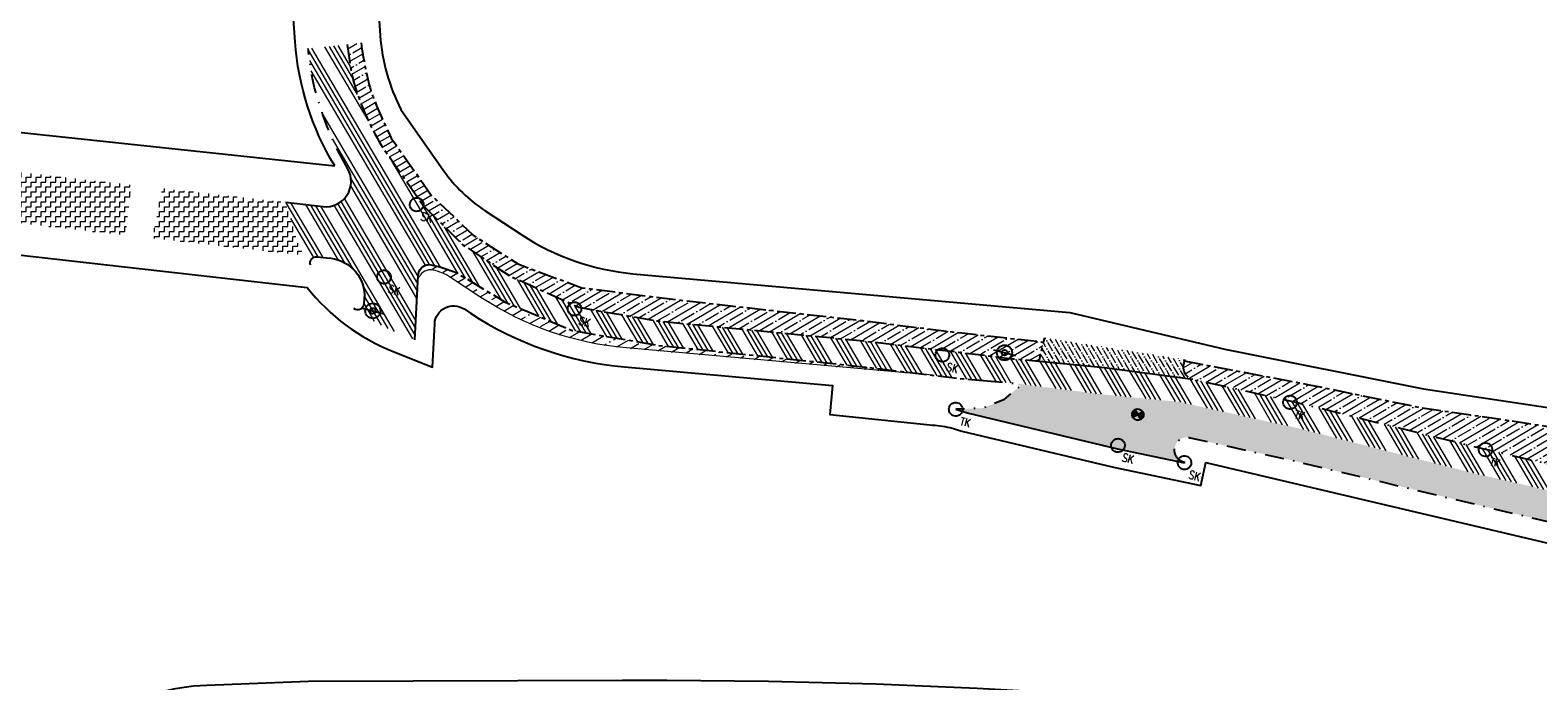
# Model space of a CAD drawing. Header units: metres. Extents: x 152057 to 155740, y 463538 to 465228.
# Tile 29 of 65: x 152995 to 153115, y 464051 to 464103. Entities that reach past the tile are written whole.
import ezdxf

# ---------------------------------------------------------------- set-up
doc = ezdxf.new("R2010")
doc.units = ezdxf.units.M
for name, pattern in [('CENTER__G5', [2.4, 1.5, -0.3, 0.3, -0.3]), ('DASHDOT__G5', [3, 1.5, -0.75, 0, -0.75]), ('DIVIDE__G5', [3.75, 1.5, -0.75, 0, -0.75, 0, -0.75])]:
    doc.linetypes.add(name, pattern=pattern)
for name, color, linetype in [('-DR-alg-projectgrens 1-500', 3, 'PROJECTGRENS_1-500'), ('-DR-v-inr-verkeersbordpaal', 2, 'Continuous'), ('-DR-v-rio-inspectieput opnieuw stellen', 1, 'Continuous'), ('-DR-v-rio-straatkolk', 1, 'Continuous'), ('-DR-v-rio-trottoirkolk', 1, 'Continuous'), ('-DR-v-vh-band 10x20', 5, 'CENTER__G5'), ('-DR-v-vh-band 10x20 gazon', 4, 'CENTER__G5'), ('-DR-v-vh-band 13-15x25', 5, 'DASHDOT__G5'), ('-DR-v-vh-band 18-20x25', 5, 'DIVIDE__G5'), ('-DR-v-vh-kantverharding', 1, 'Continuous')]:
    doc.layers.add(name, color=color, linetype=linetype)
for name, color, linetype, lineweight in [('-DR-v-gr-frezen', 84, 'Continuous', 9), ('-DR-v-vh-arc-asfalt frezen', 252, 'Continuous', 9), ('-DR-v-vh-arc-BSS dubbelklinker', 252, 'Continuous', 9), ('-DR-v-vh-arc-BSS keiformaat', 252, 'Continuous', 9), ('-DR-v-vh-arc-tegels', 252, 'Continuous', 9)]:
    doc.layers.add(name, color=color, linetype=linetype, lineweight=lineweight)
doc.styles.add('18_100', font='romans.shx', dxfattribs={"width": 0.8, "height": 0.18})
doc.styles.add('18_200', font='romans.shx', dxfattribs={"width": 0.8, "height": 0.36})
doc.linetypes.add('PROJECTGRENS_1-500', pattern='A,0.8,-0.32,[133,ltypeshp.shx,S=0.32,R=0,X=-0.32,Y=0],-0.32,3.18', length=4.62)
pattern_1 = [(120.4481884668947, (152990.3515052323, 464036.8878115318), (-0.555280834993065, 0.3181015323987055), [0.7937500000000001, -0.15875, 0, -0.15875])]
pattern_2 = [(30.44818846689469, (152990.3515052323, 464036.8878115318), (-0.4826879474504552, 0.8211385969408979), []), (30.44818846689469, (152991.0034187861, 464036.7185861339), (-0.4826879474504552, 0.8211385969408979), [1.190625, -0.238125, 0, -0.238125])]
pattern_3 = [(120.4481884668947, (152990.3515052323, 464036.8878115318), (-1.642277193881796, -0.9653758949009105), []), (120.4481884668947, (152990.4643221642, 464037.3224205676), (-1.642277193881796, -0.9653758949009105), []), (120.4481884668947, (152990.5771390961, 464037.7570296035), (-1.642277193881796, -0.9653758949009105), []), (120.4481884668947, (152990.6899562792, 464038.1916396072), (-1.642277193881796, -0.9653758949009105), [])]
pattern_4 = [(0, (152506.894, 463923.754), (0.390625, 0.390625), [0.390625, -0.390625]), (90, (152507.284625, 463923.754), (-0.390625, 0.390625), [0.390625, -0.390625])]

# ---------------------------------------------------------------- blocks, each defined once
blk = doc.blocks.new('straatkolk bestaand')
at = {"ltscale": 2}
blk.add_ellipse((0, 0), major_axis=(-0.1271585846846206, 0.1271585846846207), ratio=0.9999999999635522, start_param=3.926990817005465, end_param=10.21017612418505, dxfattribs=at)
at = {"ltscale": 2, "style": '18_100', "width": 0.8000000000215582}
blk.add_text('SK', height=0.2160000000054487, dxfattribs=at).set_placement((0.1925943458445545, -0.3747726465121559))
at = {"style": '18_200', "width": 0.8}
blk.add_attdef('HOOGTE', (0.2895596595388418, 0.2114387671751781), '', height=0.25, dxfattribs=at)
blk = doc.blocks.new('trottoirkolk bestaand')
at = {"ltscale": 2}
blk.add_ellipse((0, 0), major_axis=(-0.1271585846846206, 0.1271585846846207), ratio=0.9999999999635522, start_param=3.926990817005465, end_param=10.21017612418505, dxfattribs=at)
at = {"ltscale": 2, "style": '18_100', "width": 0.8000000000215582}
blk.add_text('TK', height=0.2160000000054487, dxfattribs=at).set_placement((0.1925943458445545, -0.3747726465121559))
at = {"style": '18_200', "width": 0.8}
blk.add_attdef('HOOGTE', (0.2141699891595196, 0.1788025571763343), '', height=0.25, dxfattribs=at)
blk = doc.blocks.new('put')
at = {"color": 0, "ltscale": 0.5}
for p, q in [((-0.3002420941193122, 0.000272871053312), (-0.0004896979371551, 4.450557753e-07)), ((-0.2989377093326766, 0.0277036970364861), (-0.0278967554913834, 0.0274573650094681)), ((-0.2950869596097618, 0.0551322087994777), (-0.0553038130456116, 0.0549142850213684)), ((-0.2885885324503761, 0.0825583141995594), (-0.0827108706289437, 0.0823712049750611)), ((-0.2792582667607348, 0.1099818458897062), (-0.1101179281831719, 0.1098281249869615)), ((-0.2667998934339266, 0.1374025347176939), (-0.1375249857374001, 0.1372850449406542)), ((-0.2667998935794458, 0.1374025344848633), (-0.1375240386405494, 0.1372850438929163)), ((-0.2507483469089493, 0.1648199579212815), (-0.1649320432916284, 0.1647419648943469)), ((-0.2303546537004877, 0.1922334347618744), (-0.1923391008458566, 0.1921988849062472)), ((0, 0), (0.2997574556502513, -0.0002724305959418)), ((0.0274569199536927, 0.0274070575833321), (0.2985029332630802, 0.0271607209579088)), ((0.0549138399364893, 0.0548141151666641), (0.2947020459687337, 0.0545961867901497)), ((0.08237075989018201, 0.0822211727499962), (0.2882534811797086, 0.0820340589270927)), ((0.1098276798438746, 0.1096282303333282), (0.2789730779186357, 0.1094745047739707)), ((0.1372887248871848, 0.1370352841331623), (0.2665645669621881, 0.1369177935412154)), ((0.1647415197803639, 0.1644423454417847), (0.2505628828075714, 0.1643643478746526)), ((0.1921984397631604, 0.1918494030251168), (0.2302190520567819, 0.1918148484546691)), ((-0.2990328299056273, -0.0271602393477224), (-0.0274569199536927, -0.0274070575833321)), ((-0.2952783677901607, -0.0545956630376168), (-0.0549138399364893, -0.0548141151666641)), ((-0.2888787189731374, -0.0820334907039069), (-0.08237075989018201, -0.0822211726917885)), ((-0.2796514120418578, -0.1094738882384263), (-0.1098276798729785, -0.1096282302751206)), ((-0.2673025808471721, -0.136917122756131), (-0.1372845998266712, -0.1370352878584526)), ((-0.2513709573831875, -0.1643636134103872), (-0.1647415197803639, -0.1644423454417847)), ((-0.231114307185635, -0.1918140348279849), (-0.1921984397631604, -0.1918494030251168)), ((0.0269173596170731, -0.0274564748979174), (0.2984983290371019, -0.0277032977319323)), ((0.0543244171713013, -0.0549133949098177), (0.2946940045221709, -0.0551318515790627)), ((0.0817314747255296, -0.0823703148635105), (0.288244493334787, -0.0825580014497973)), ((0.1091385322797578, -0.1098272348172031), (0.2789673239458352, -0.1099815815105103)), ((0.1365455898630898, -0.1372841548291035), (0.266568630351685, -0.1374023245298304)), ((0.1639526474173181, -0.1647410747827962), (0.2505871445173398, -0.1648198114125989)), ((0.1913597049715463, -0.1921979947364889), (0.2302806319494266, -0.192233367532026))]:
    blk.add_line(p, q, dxfattribs=at)
at = {"ltscale": 0.5}
for p, q in [((0.2120822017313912, 0.2116929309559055), (-0.212567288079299, -0.2121853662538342)), ((-0.2121816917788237, 0.2120785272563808), (0.2116966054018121, -0.2125709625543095))]:
    blk.add_line(p, q, dxfattribs=at)
blk.add_ellipse((-0.0002425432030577, -0.0002462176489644), major_axis=(-0.2121320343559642, 0.2121320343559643), ratio=0.9999999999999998, start_param=3.926990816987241, end_param=10.21017612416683, dxfattribs=at)
at = {"style": '18_200', "width": 0.8}
blk.add_attdef('HOOGTE', (0.402437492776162, 0.2611308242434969), '', height=0.25, dxfattribs=at)
blk = doc.blocks.new('verkeersbord')
blk.add_line((-0.2999998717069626, 0.0002770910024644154), (0.2999998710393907, -0.0002770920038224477))
for radius in [0.1999999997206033, 0.07454196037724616]:
    blk.add_circle((2.384185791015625e-11, -2.384185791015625e-11), radius)
at = {"style": '18_200', "width": 0.8}
blk.add_attdef('HOOGTE', (0.2445536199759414, 0.1777872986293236), '', height=0.25, dxfattribs=at)

msp = doc.modelspace()

# ---------------------------------------------------------------- hatches: boundary and pattern name
at = {"layer": '-DR-v-gr-frezen'}
h = msp.add_hatch(dxfattribs=at)
h.set_pattern_fill('ANSI35', color=256, scale=0.2)
h.set_pattern_definition([(30.44818846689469, (152990.3515052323, 464036.8878115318), (-0.6435839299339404, 1.094851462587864), []), (30.44818846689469, (152991.220723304, 464036.662177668), (-0.6435839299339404, 1.094851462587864), [1.5875, -0.3175, 0, -0.3175])])
edge = h.paths.add_edge_path()
edge.add_line((153029.215, 464083.3910000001), (153027.913, 464083.8420000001))
edge.add_line((153027.913, 464083.8420000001), (153027.067, 464084.0330000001))
edge.add_arc((153027.0821449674, 464083.1398716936), 0.8932567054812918, 90.97148365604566, 179.093736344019)
edge.add_line((153026.189, 464083.1540000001), (153026.1640336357, 464082.6587687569))
edge.add_arc((153027.16276529, 464082.6084191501), 1.00000000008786, 78.2942708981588, 177.1139597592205, ccw=False)
edge.add_arc((153026.5541096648, 464079.6708115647), 3.999999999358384, 56.712260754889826, 78.29427089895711, ccw=False)
edge.add_line((153028.7494854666, 464083.0145108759), (153031.1605025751, 464081.4315071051))
edge.add_arc((153044.8816013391, 464102.3296278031), 25.00000000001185, 236.7122607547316, 264.9109167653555)
edge.add_line((153042.6639884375, 464077.4281781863), (153066.8979621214, 464075.2700077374))
edge.add_line((153066.8979621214, 464075.2700077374), (153061.342, 464075.9490000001))
edge.add_line((153061.342, 464075.9490000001), (153045.166, 464077.6440000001))
edge.add_line((153045.166, 464077.6440000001), (153038.373, 464078.8200000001))
edge.add_line((153038.373, 464078.8200000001), (153033.076, 464081.057))
edge.add_line((153033.076, 464081.057), (153029.215, 464083.3910000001))
at = {"layer": '-DR-v-vh-arc-asfalt frezen'}
h = msp.add_hatch(dxfattribs=at)
h.set_pattern_fill('AVH-ASFALT_FREESVAK', color=256, scale=0.25, pattern_type=2)
h.set_pattern_definition(pattern_4)
h.paths.add_polyline_path([(152990.1647066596, 464091.3188578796), (152989.7481745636, 464087.8494298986), (153003.0310763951, 464086.3508679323), (153003.4997256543, 464090.3257435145), (152990.2423102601, 464091.8236505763)])
h = msp.add_hatch(dxfattribs=at)
h.set_pattern_fill('AVH-ASFALT_FREESVAK', color=256, scale=0.25, pattern_type=2)
h.set_pattern_definition(pattern_4)
h.paths.add_polyline_path([(153016.718, 464085.5309999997), (153015.6955429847, 464088.9479041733), (153005.9406525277, 464090.0499520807), (153005.1737587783, 464086.1091329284), (153017.1646222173, 464084.7563372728)])
at = {"layer": '-DR-v-vh-arc-BSS dubbelklinker'}
h = msp.add_hatch(dxfattribs=at)
h.set_pattern_fill('ANSI34', color=256, scale=0.1, angle=89.99999999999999)
h.set_pattern_definition(pattern_3)
edge = h.paths.add_edge_path()
edge.add_line((153020.5699264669, 464101.4263480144), (153017.4908315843, 464101.0980482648))
edge.add_arc((153062.2903911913, 464106.2125338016), 45.09055891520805, 186.5129034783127, 189.5443850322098)
edge.add_arc((153042.8326679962, 464104.4020518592), 25.64249655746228, 192.7656299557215, 206.139117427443)
edge.add_line((153019.8127062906, 464093.1051942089), (153020.4677585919, 464091.8743297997))
edge.add_line((153020.4677585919, 464091.8743297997), (153020.6199348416, 464091.5975780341))
edge.add_arc((153018.8863807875, 464090.6001862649), 1.999999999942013, -96.44243369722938, 29.91375786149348, ccw=False)
edge.add_line((153018.661971, 464088.6128160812), (153015.7462499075, 464088.9420533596))
edge.add_arc((153030.3248549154, 464092.4725315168), 14.99999999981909, 193.6131516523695, 212.6805977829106)
edge.add_arc((153018.1434321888, 464084.1423602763), 0.500407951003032, 83.58819839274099, 152.5285669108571, ccw=False)
edge.add_line((153018.1993145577, 464084.6396381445), (153019.2731026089, 464084.518388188))
edge.add_arc((153018.9364879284, 464081.5373329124), 2.999999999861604, -3.622747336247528, 83.55756631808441, ccw=False)
edge.add_line((153021.9304930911, 464081.3477726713), (153021.9033624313, 464080.9192580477))
edge.add_arc((153021.4043615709, 464080.9508514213), 0.4999999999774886, 263.7399070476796, 356.3772526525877, ccw=False)
edge.add_arc((153030.3248549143, 464092.4725315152), 14.99999999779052, 233.2493071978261, 248.2926060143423)
edge.add_line((153024.7768550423, 464078.5362587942), (153025.9329999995, 464078.076))
edge.add_line((153025.9329999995, 464078.076), (153026.1889999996, 464083.1540000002))
edge.add_arc((153027.0821449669, 464083.1398716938), 0.8932567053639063, 90.97148365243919, 179.0937363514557, ccw=False)
edge.add_line((153027.0669999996, 464084.0330000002), (153027.9129999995, 464083.8420000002))
edge.add_line((153027.9129999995, 464083.8420000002), (153029.2149999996, 464083.3910000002))
edge.add_line((153029.2149999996, 464083.3910000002), (153033.0759999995, 464081.0570000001))
edge.add_line((153033.0759999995, 464081.0570000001), (153038.3729999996, 464078.8200000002))
edge.add_line((153038.3729999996, 464078.8200000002), (153045.1659999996, 464077.6440000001))
edge.add_line((153045.1659999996, 464077.6440000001), (153061.3419999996, 464075.9490000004))
edge.add_line((153061.3419999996, 464075.9490000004), (153068.4199999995, 464075.0840000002))
edge.add_line((153068.4199999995, 464075.0840000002), (153070.9229999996, 464074.8570000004))
edge.add_line((153070.9229999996, 464074.8570000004), (153073.6099999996, 464074.6090000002))
edge.add_line((153073.6099999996, 464074.6090000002), (153075.0739999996, 464076.4060000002))
edge.add_line((153075.0739999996, 464076.4060000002), (153073.2569999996, 464076.5770000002))
edge.add_line((153073.2569999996, 464076.5770000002), (153068.9629999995, 464077.099))
edge.add_line((153068.9629999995, 464077.099), (153061.4659999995, 464077.9900000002))
edge.add_line((153061.4659999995, 464077.9900000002), (153045.0959999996, 464079.5730000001))
edge.add_line((153045.0959999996, 464079.5730000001), (153038.9159999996, 464080.6460000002))
edge.add_line((153038.9159999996, 464080.6460000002), (153033.4259999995, 464083.1310000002))
edge.add_line((153033.4259999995, 464083.1310000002), (153029.7432254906, 464085.5700378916))
edge.add_line((153029.7432254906, 464085.5700378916), (153026.6309999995, 464088.6530000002))
edge.add_line((153026.6309999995, 464088.6530000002), (153023.288, 464093.434))
edge.add_arc((153042.3611188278, 464104.799967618), 22.20290705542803, 196.2848021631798, 210.7913705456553, ccw=False)
edge.add_arc((153056.7818011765, 464106.041997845), 36.50485027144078, 187.2638844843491, 191.804644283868, ccw=False)
h = msp.add_hatch(dxfattribs=at)
h.set_pattern_fill('ANSI34', color=256, scale=0.1, angle=89.99999999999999)
h.set_pattern_definition(pattern_3)
h.paths.add_polyline_path([(153186.527, 464054.3280000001), (153186.1, 464054.4230000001), (153176.287, 464056.2600000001), (153169.76, 464057.6120000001), (153169.269, 464057.7120000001), (153166.298, 464058.3140000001), (153146.976, 464061.766), (153140.781, 464062.98), (153132.068, 464064.64), (153125.178, 464066.0540000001), (153110.078, 464069.552), (153095.744, 464073.1200000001), (153087.488, 464074.9670000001), (153080.509, 464075.8850000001), (153075.074, 464076.4060000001), (153073.61, 464074.609), (153080.274, 464073.7650000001), (153086.382, 464073.171), (153095.941, 464071.0590000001), (153109.558, 464067.5650000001), (153124.816, 464064.0380000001), (153140.5710000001, 464060.9900000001), (153146.147, 464059.769), (153165.277, 464056.437), (153175.522, 464054.3730000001), (153186.1890805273, 464052.428905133)])
at = {"layer": '-DR-v-vh-arc-BSS keiformaat'}
h = msp.add_hatch(dxfattribs=at)
h.set_pattern_fill('ANSI36', color=256, scale=0.1, angle=90)
h.set_pattern_definition(pattern_1)
edge = h.paths.add_edge_path()
edge.add_line((153086.744, 464076.11), (153086.818, 464076.513))
edge.add_line((153086.818, 464076.513), (153075.765, 464078.2330000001))
edge.add_line((153075.765, 464078.2330000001), (153075.351, 464076.486))
edge.add_line((153075.351, 464076.486), (153075.074, 464076.4060000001))
edge.add_line((153075.074, 464076.4060000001), (153080.509, 464075.8850000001))
edge.add_line((153080.509, 464075.8850000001), (153087.488, 464074.9670000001))
edge.add_arc((153087.6965806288, 464075.9164107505), 0.9720528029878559, 168.5124454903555, 257.6092605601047, ccw=False)
h = msp.add_hatch(dxfattribs=at)
h.set_pattern_fill('ANSI36', color=256, scale=0.1, angle=90)
h.set_pattern_definition(pattern_1)
edge = h.paths.add_edge_path()
edge.add_line((153185.141, 464049.8020000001), (153185.6997570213, 464049.6789252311))
edge.add_line((153185.6997570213, 464049.6789252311), (153186.1890805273, 464052.428905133))
edge.add_line((153186.1890805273, 464052.428905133), (153175.522, 464054.3730000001))
edge.add_line((153175.522, 464054.3730000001), (153165.277, 464056.437))
edge.add_line((153165.277, 464056.437), (153146.147, 464059.769))
edge.add_line((153146.147, 464059.769), (153140.5710000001, 464060.9900000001))
edge.add_line((153140.5710000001, 464060.9900000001), (153124.816, 464064.0380000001))
edge.add_line((153124.816, 464064.0380000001), (153109.558, 464067.5650000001))
edge.add_line((153109.558, 464067.5650000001), (153095.941, 464071.0590000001))
edge.add_line((153095.941, 464071.0590000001), (153086.382, 464073.171))
edge.add_line((153086.382, 464073.171), (153080.274, 464073.7650000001))
edge.add_line((153080.274, 464073.7650000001), (153073.61, 464074.609))
edge.add_line((153073.61, 464074.609), (153073.812, 464074.422))
edge.add_line((153073.812, 464074.422), (153072.517, 464073.3240000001))
edge.add_line((153072.517, 464073.3240000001), (153070.884, 464072.673))
edge.add_line((153070.884, 464072.673), (153068.73, 464072.581))
edge.add_line((153068.73, 464072.581), (153069.62, 464072.2940000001))
edge.add_line((153069.62, 464072.2940000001), (153081.527, 464069.4670000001))
edge.add_line((153081.527, 464069.4670000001), (153086.8531163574, 464068.3691540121))
edge.add_arc((153087.0630518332, 464069.37), 1.02262681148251, 163.4089205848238, 258.1535001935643, ccw=False)
edge.add_arc((153087.0058043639, 464069.3995042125), 0.9594122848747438, 73.20655129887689, 164.1213629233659, ccw=False)
edge.add_line((153087.283, 464070.318), (153095.243, 464068.5640000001))
edge.add_line((153095.243, 464068.5640000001), (153108.952, 464065.2860000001))
edge.add_line((153108.952, 464065.2860000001), (153123.93, 464061.7000000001))
edge.add_line((153123.93, 464061.7000000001), (153140.24, 464058.312))
edge.add_line((153140.24, 464058.312), (153144.88, 464057.316))
edge.add_line((153144.88, 464057.316), (153164.075, 464053.8920000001))
edge.add_line((153164.075, 464053.8920000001), (153176.076, 464051.415))
edge.add_line((153176.076, 464051.415), (153185.141, 464049.8020000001))
at = {"layer": '-DR-v-vh-arc-tegels'}
h = msp.add_hatch(dxfattribs=at)
h.set_pattern_fill('ANSI35', color=256, scale=0.15)
h.set_pattern_definition(pattern_2)
edge = h.paths.add_edge_path()
edge.add_line((153021.6714313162, 464101.5437928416), (153020.5699265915, 464101.4263480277))
edge.add_arc((153056.7818010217, 464106.0420000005), 36.5048502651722, 187.2638878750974, 191.8046603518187)
edge.add_arc((153042.36111814, 464104.7999687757), 22.20290705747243, 196.2848264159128, 210.791374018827)
edge.add_line((153023.2879999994, 464093.4340000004), (153026.6309999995, 464088.6530000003))
edge.add_line((153026.6309999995, 464088.6530000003), (153029.7432254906, 464085.5700378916))
edge.add_line((153029.7432254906, 464085.5700378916), (153033.4259999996, 464083.1310000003))
edge.add_line((153033.4259999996, 464083.1310000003), (153038.9159999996, 464080.6460000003))
edge.add_line((153038.9159999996, 464080.6460000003), (153045.0959999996, 464079.5730000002))
edge.add_line((153045.0959999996, 464079.5730000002), (153061.4659999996, 464077.9900000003))
edge.add_line((153061.4659999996, 464077.9900000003), (153068.9629999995, 464077.0990000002))
edge.add_line((153068.9629999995, 464077.0990000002), (153073.2569999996, 464076.5770000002))
edge.add_line((153073.2569999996, 464076.5770000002), (153075.0739999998, 464076.4060000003))
edge.add_line((153075.0739999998, 464076.4060000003), (153075.3509999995, 464076.4860000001))
edge.add_line((153075.3509999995, 464076.4860000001), (153075.6854781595, 464077.8974332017))
edge.add_line((153075.6854781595, 464077.8974332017), (153069.2099999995, 464078.6150000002))
edge.add_line((153069.2099999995, 464078.6150000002), (153061.3439999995, 464079.5900000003))
edge.add_line((153061.3439999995, 464079.5900000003), (153046.9739999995, 464081.2080000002))
edge.add_line((153046.9739999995, 464081.2080000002), (153039.1359999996, 464082.1930000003))
edge.add_line((153039.1359999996, 464082.1930000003), (153034.0799999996, 464084.0710000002))
edge.add_line((153034.0799999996, 464084.0710000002), (153030.5551829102, 464086.3468997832))
edge.add_line((153030.5551829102, 464086.3468997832), (153027.217699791, 464089.5155303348))
edge.add_line((153027.217699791, 464089.5155303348), (153024.0645658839, 464094.0246105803))
edge.add_arc((153057.8610020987, 464110.9286153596), 37.78815261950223, 200.3963171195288, 206.5728988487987, ccw=False)
edge.add_arc((153052.6323329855, 464105.876471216), 31.26259000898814, 187.966256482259, 195.0495638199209, ccw=False)
h = msp.add_hatch(dxfattribs=at)
h.set_pattern_fill('ANSI35', color=256, scale=0.15)
h.set_pattern_definition(pattern_2)
edge = h.paths.add_edge_path()
edge.add_line((153138.8187741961, 464067.7097007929), (153129.467, 464069.114))
edge.add_line((153129.467, 464069.114), (153111.147, 464071.904))
edge.add_line((153111.147, 464071.904), (153105.479, 464072.722))
edge.add_line((153105.479, 464072.722), (153096.681, 464074.527))
edge.add_line((153096.681, 464074.527), (153086.7995471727, 464076.4125068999))
edge.add_line((153086.7995471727, 464076.4125068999), (153086.7373658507, 464076.0738707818))
edge.add_arc((153087.6965806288, 464075.9164107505), 0.9720528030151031, 170.677745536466, 257.6092605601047)
edge.add_line((153087.488, 464074.967), (153095.744, 464073.12))
edge.add_line((153095.744, 464073.12), (153110.078, 464069.552))
edge.add_line((153110.078, 464069.552), (153125.178, 464066.054))
edge.add_line((153125.178, 464066.054), (153132.068, 464064.64))
edge.add_arc((153133.2696696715, 464070.9552106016), 6.428521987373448, 259.2264500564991, 329.677876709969)

# ---------------------------------------------------------------- linework, layer by layer
at = {"layer": '-DR-alg-projectgrens 1-500', "flags": 128}
for points in [[(152877.706645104, 464076.4434349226), (152906.2492034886, 464079.6061360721), (152930.6803876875, 464081.6383140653), (152941.2223367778, 464082.4338940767), (152942.7717158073, 464081.1764585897), (152971.7402047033, 464083.3286589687, 0.342855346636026), (152979.3888824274, 464090.2392996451), (152980.9862359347, 464099.249747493), (152988.4203223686, 464097.9318480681), (152987.9335306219, 464095.1859238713), (153019.5858828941, 464091.8286668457, -0.1186970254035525), (153016.4517935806, 464101.6404958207), (153016.1864530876, 464105.27444543), (153022.9304224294, 464105.7048167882), (153023.1912559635, 464102.1325918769, 0.1004424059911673), (153024.8265199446, 464096.2944404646), (153028.2077944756, 464091.4587020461, 0.09518826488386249), (153031.4830929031, 464088.2777545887), (153034.398681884, 464086.3634635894, 0.1236645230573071), (153043.1873450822, 464083.3049202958), (153077.7593281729, 464080.22609248), (153090.0325303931, 464077.3256021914), (153105.7370416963, 464074.2000628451), (153139.0722904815, 464069.1884082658), (153190.9938920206, 464059.082407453), (153197.3451861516, 464057.6405184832), (153196.935937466, 464056.375341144), (153233.2128316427, 464046.6791584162), (153241.6129573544, 464046.3341116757, -0.02169002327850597), (153245.7174522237, 464045.9867576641), (153246.0514625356, 464047.2560449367), (153260.8720105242, 464043.3651558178), (153260.6278963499, 464042.5467247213), (153270.7480441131, 464039.8724752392), (153281.1154799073, 464037.089652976), (153287.2631329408, 464035.6056678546), (153334.587966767, 464023.4818034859), (153336.6676094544, 464022.9112940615), (153337.8094259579, 464022.622876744), (153349.261336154, 464019.7053329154), (153359.9169936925, 464016.8094259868), (153371.2663868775, 464013.9233603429), (153434.6802902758, 463997.3555882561), (153441.0296959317, 464001.1331168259), (153452.4133553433, 463998.1484649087), (153454.7727597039, 463994.1826933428), (153454.2648992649, 463992.2388343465), (153484.5439267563, 463984.328013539), (153488.726740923, 463994.719630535), (153490.1799528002, 463998.1692355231), (153498.752318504, 464019.3320714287), (153506.3087806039, 464025.1224937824), (153511.0612408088, 464018.9205652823), (153507.5063160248, 464016.1964709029, 0.1338115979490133), (153504.1015077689, 464011.7261107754), (153497.4015256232, 463995.1856798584), (153495.9516377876, 463991.7439654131), (153493.7930224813, 463986.3811874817), (153495.9279796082, 463985.5677231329), (153494.6368078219, 463982.8456030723), (153500.4811823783, 463981.0118616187), (153504.701397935, 463990.3997949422), (153505.7593740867, 463990.095255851, -0.02807528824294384), (153506.9405326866, 463993.6305538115), (153511.4484990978, 464004.9637278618, 0.04528067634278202), (153515.3915965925, 464018.2704507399), (153521.7582144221, 464017.1274433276, -0.03401614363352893), (153518.8054064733, 464006.2052663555), (153517.3241729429, 464001.6793986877), (153512.7675004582, 463990.2237759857, 0.08949013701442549), (153511.0030748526, 463981.5229611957), (153510.8992966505, 463976.7126222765, 0.3436135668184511), (153511.1931006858, 463976.3183236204), (153557.1466330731, 463963.6759350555), (153587.9108573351, 463955.4175184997, -0.02128425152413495), (153693.7068401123, 463922.1312519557), (153723.3956488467, 463910.984381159), (153733.0827201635, 463907.309457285), (153743.4536273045, 463903.3298182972), (153750.0465522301, 463900.6119022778), (153754.820777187, 463898.6850581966), (153787.293033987, 463885.9911118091), (153839.5472973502, 463866.643375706), (153847.2165598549, 463865.1235938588), (153850.4942581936, 463866.2110339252), (153852.7758944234, 463867.9720395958), (153869.0712926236, 463894.4618309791), (153870.0799455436, 463899.95915637), (153913.6994950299, 463968.6658241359), (153911.4347349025, 463970.0564111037), (153914.6492963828, 463976.0066248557), (153916.8148530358, 463974.7900178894), (153920.975698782, 463981.2601311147), (153924.3782062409, 463979.0720227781), (153925.7051368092, 463979.3876664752), (153934.5741645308, 463993.586082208, -0.05165973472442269), (153949.3245574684, 464012.5300883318), (153950.4060801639, 464013.657104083, 0.01713651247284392), (153954.9099980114, 464018.6844865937), (153969.5425337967, 464036.1891904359), (153988.9116103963, 464059.5998258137, 0.3942505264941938), (153988.748262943, 464062.3246491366), (153986.0868916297, 464064.8533421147), (153992.7673758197, 464072.1718463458), (153999.5132165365, 464064.3445200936), (154000.4380710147, 464063.0968706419, -0.2499709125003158), (154001.5481921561, 464055.6505270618), (154000.863308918, 464053.7260877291), (153998.8320164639, 464051.0274402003), (153995.0853275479, 464053.8531911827), (153976.0163904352, 464030.8053225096), (153961.3701947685, 464013.2842775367, -0.01713651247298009), (153956.4812719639, 464007.8271431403), (153955.3997492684, 464006.7001273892, 0.05165973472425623), (153941.7154362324, 463989.1252932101), (153935.6346665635, 463979.3905964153), (153937.9515505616, 463977.9543338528), (153927.4705225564, 463961.0470310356), (153927.3018664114, 463957.0661684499), (153926.1305132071, 463952.9867512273), (153904.6968039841, 463925.181218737), (153861.1111270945, 463854.8689488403), (153869.6630002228, 463849.8369959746), (153870.9821236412, 463851.9594498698), (153875.6914930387, 463849.109667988), (153873.9100591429, 463846.2322148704, -0.0007539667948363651), (153877.5408403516, 463844.0518076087), (153878.933052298, 463846.8970165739), (153891.9274755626, 463838.7738646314), (153889.8253224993, 463835.3152719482, 0.4144915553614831), (153890.9675702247, 463830.6422416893), (153892.2526821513, 463829.8686220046), (153888.2742940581, 463823.2598527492), (153884.1075547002, 463813.9085045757), (153880.0444798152, 463805.5758876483), (153877.6306733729, 463802.6921358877), (153885.6858586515, 463798.7207995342), (153937.6143058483, 463774.6247613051), (153959.4164563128, 463764.2543216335), (153995.0944027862, 463745.9311732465), (154013.993628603, 463735.5322908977), (154050.4159738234, 463714.5022630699), (154056.4119918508, 463724.8868921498), (154053.7962939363, 463726.4897791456), (154058.1708208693, 463733.6284239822), (154067.7433502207, 463727.6810185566), (154065.5637786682, 463724.1400503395), (154063.7029406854, 463722.4098205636), (154056.9566240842, 463710.7257336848), (154061.3729713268, 463708.175763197), (154056.4723486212, 463699.2711177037), (154051.8651868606, 463696.9771842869), (154059.9773527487, 463678.0274344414), (153985.8892072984, 463713.2415161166), (153983.7662012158, 463718.8122350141), (153968.9566860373, 463738.3849087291), (153972.5758185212, 463745.6888115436), (153935.7046397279, 463764.8208488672), (153869.3099319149, 463795.3215700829), (153863.8930122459, 463793.5791791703), (153855.1820279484, 463796.8470698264), (153856.7590818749, 463799.1992675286), (153853.3703980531, 463801.286376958), (153852.2085423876, 463798.9949387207), (153842.6516944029, 463804.4397415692), (153840.8769880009, 463806.3693538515), (153840.9818543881, 463807.0485796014), (153773.4675892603, 463843.4161208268), (153762.1069470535, 463846.9341491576), (153689.4547910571, 463879.6010193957), (153681.7636817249, 463883.8979410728), (153680.9835972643, 463885.6500728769), (153668.3285351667, 463890.5401352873), (153597.1432056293, 463913.1088679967), (153593.5831653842, 463911.5055137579), (153515.8743613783, 463932.1311434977), (153512.6986489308, 463930.4245847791), (153501.3881492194, 463933.3553382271), (153497.4506086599, 463928.8627439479), (153493.7083904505, 463932.0913732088), (153476.4702446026, 463936.9532421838), (153475.3952252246, 463933.7680065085), (153467.038216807, 463935.8203192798), (153468.4366927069, 463942.1948855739), (153459.9462030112, 463947.5285776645), (153450.2188935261, 463951.0847456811), (153328.2242483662, 463984.9960030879), (153323.1607710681, 463986.2243367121), (153320.5505400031, 463988.6688705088), (153239.2728836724, 464007.6867160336), (153227.0964270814, 464007.4560105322), (153179.7532577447, 464017.517969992), (153164.9432870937, 464021.6715761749), (153159.1904697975, 464024.6260997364), (153132.6132557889, 464029.3871602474), (153109.2173613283, 464033.881354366), (153051.3923878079, 464036.0547119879), (153024.3830837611, 464032.1835664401), (153004.9403893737, 464033.5332338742), (152999.946965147, 464027.7777209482), (152987.0197312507, 464030.9069458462), (152972.3774583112, 464031.8120006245), (152972.4940959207, 464029.6312307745), (152967.8031160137, 464029.4458561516), (152966.7049804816, 464032.9415339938), (152914.4464966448, 464036.024902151), (152888.387911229, 464036.5568310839), (152883.1368597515, 464031.7951381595), (152878.309744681, 464036.0822030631), (152858.7561469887, 464036.5368471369), (152848.3626950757, 464035.8491490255), (152828.2328875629, 464033.9459401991), (152814.5238059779, 464032.0038618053), (152800.4039394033, 464029.5865071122), (152772.8755484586, 464024.6502509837), (152737.9155121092, 464016.8142603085), (152693.2109410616, 464004.4941815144), (152679.1227762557, 463999.4230573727), (152674.8170142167, 463997.9908467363), (152627.1253774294, 463980.047144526), (152586.3088736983, 463962.6030839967), (152553.3087879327, 463945.8539103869), (152534.8234612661, 463936.3006823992), (152515.0280717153, 463924.0769699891), (152509.8769254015, 463918.6796291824), (152508.7992824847, 463913.6914140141), (152502.234109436, 463912.6969625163), (152491.0537555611, 463903.3340642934), (152488.1795355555, 463896.0394673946), (152481.7216896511, 463892.2594651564), (152480.408838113, 463894.7316253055), (152453.5658761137, 463879.0207258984, 0.03755201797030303), (152440.8796901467, 463870.2556725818), (152430.3260935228, 463861.7271428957), (152410.6930936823, 463845.8614027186, -0.02345910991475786), (152406.3671775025, 463842.6889864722), (152398.6802331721, 463837.5882138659, 0.03391962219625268), (152389.7721062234, 463830.7645683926), (152287.2480054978, 463740.5756379), (152280.9996343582, 463747.3067286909), (152290.6019966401, 463755.7548895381), (152299.5174451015, 463763.6391704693), (152309.6960162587, 463772.5594233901), (152317.8293885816, 463779.6949953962), (152328.8660476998, 463789.4200515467), (152336.7337283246, 463796.3847688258), (152347.2688422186, 463805.675869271), (152354.7357902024, 463812.2838223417), (152366.3291996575, 463822.5266015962), (152374.7059061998, 463829.8204411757), (152385.9072870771, 463839.5408799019), (152390.9712219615, 463843.5274904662), (152396.3865767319, 463847.0850819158), (152400.2053968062, 463849.628639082), (152403.3968138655, 463851.8208421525), (152405.3655073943, 463853.3868704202), (152412.0298127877, 463858.7640822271), (152421.5061053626, 463866.4030630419), (152430.5903917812, 463873.8951960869), (152439.6634512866, 463880.9737555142), (152444.2541490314, 463884.0772927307), (152449.9361107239, 463887.6127355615), (152457.7951992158, 463892.1663277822), (152471.6062557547, 463900.0651440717, 0.3968836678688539), (152472.4054507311, 463902.6891375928), (152465.6496833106, 463916.3252018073), (152462.3068534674, 463921.7600621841), (152454.3582976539, 463929.7086179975), (152457.803257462, 463933.1535778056), (152448.4079582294, 463944.5101545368), (152439.8914804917, 463954.8045657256), (152437.1566161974, 463958.1103710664, 0.03199809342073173), (152428.8295671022, 463966.9572955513), (152419.3581361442, 463959.6290748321), (152407.2466793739, 463965.0727317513), (152409.1293876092, 463969.1209089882), (152407.7077506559, 463972.9277026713), (152405.5722874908, 463973.9385797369), (152410.2145561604, 463984.2243569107), (152395.7397401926, 463999.0643765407, 0.04940599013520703), (152383.4750489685, 464008.0416435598), (152234.8525099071, 464095.8268121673, 0.006341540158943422), (152225.4537809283, 464101.2125096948, 0.05244770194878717), (152146.9438386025, 464134.8934108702), (152140.1821231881, 464137.0906539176, -0.03603781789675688), (152138.3253619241, 464137.8436801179, 0.102357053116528), (152127.9789035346, 464140.1390671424, -0.05537896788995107), (152124.8655822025, 464140.1950274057), (152113.5339093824, 464141.6605683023), (152114.9138205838, 464152.3301458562), (152123.4526777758, 464151.1854252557, 0.3467581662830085), (152131.6001305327, 464156.597941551), (152134.7312803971, 464167.83113026), (152135.4757729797, 464170.4340872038), (152145.8051981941, 464167.5219082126), (152145.0704836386, 464164.9190824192), (152142.6694250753, 464156.402588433, 0.3968720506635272), (152147.6804692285, 464146.796418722), (152150.5133206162, 464145.8122554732, -0.04956241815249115), (152240.2363374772, 464104.9577741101), (152388.8625818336, 464017.1704161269, -0.04948153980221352), (152402.8358871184, 464006.9387336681), (152407.861882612, 464002.4292762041), (152424.5939065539, 463998.4447005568), (152429.4694975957, 464001.1851263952), (152440.1057825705, 463997.5478466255), (152445.940450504, 463971.4511414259), (152468.3669927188, 463944.3192870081), (152479.6650876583, 463952.0391397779), (152484.2398055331, 463956.8956256), (152488.3041570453, 463954.6681102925, 0.1259989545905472), (152491.454791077, 463954.2741827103), (152491.8462974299, 463954.323891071, 0.0935808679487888), (152495.434318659, 463955.7449050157, 0.01581002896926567), (152495.8581125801, 463955.9645765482), (152508.3367126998, 463962.9418583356, -0.02372433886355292), (152559.6873837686, 463988.5367418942), (152572.4447657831, 463994.2183634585), (152581.1129521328, 463997.4881590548, 0.00994004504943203), (152584.7487320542, 463998.9428372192), (152586.6572815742, 464003.1687533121, -0.01145812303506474), (152621.9809427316, 464017.8659590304), (152622.6185206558, 464019.3225347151, -0.116824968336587), (152627.116492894, 464024.3008846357, -0.06633987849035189), (152629.8532729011, 464025.6944030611), (152662.6126850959, 464037.2266338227, -0.04013951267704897), (152663.6155224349, 464037.5094307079), (152666.7407450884, 464038.1254700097), (152681.8975396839, 464039.8586958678, -0.08557589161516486), (152684.4420310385, 464039.7138157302), (152706.3943212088, 464046.9772784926), (152707.2660689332, 464044.3426041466), (152724.6539852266, 464048.6736558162), (152724.2165573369, 464050.6258087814), (152728.0990512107, 464051.5928758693), (152728.5364791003, 464049.6407229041), (152738.2544279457, 464052.0613084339, -0.02379447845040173), (152748.1947763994, 464054.040497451), (152763.9201755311, 464056.4003758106), (152784.6729773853, 464060.6317866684), (152815.2879453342, 464065.8111866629), (152824.5741657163, 464069.110528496), (152858.8745610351, 464074.3100895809), (152874.9706884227, 464076.1209430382)], [(152987.0880438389, 464085.6336830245), (153017.4017394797, 464082.2137261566, 0.1309817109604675), (153024.2220550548, 464077.1426315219), (153027.3255645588, 464075.9071311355), (153027.4985722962, 464079.3389018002, -0.5796896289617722), (153029.8199357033, 464080.5172646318), (153030.3372366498, 464080.1776198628, 0.1236645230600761), (153042.5309316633, 464075.9340912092), (153058.9837906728, 464074.4688723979), (153058.7781531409, 464072.1597802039), (153066.6900837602, 464071.3565688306, -0.0140786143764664), (153068.2813270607, 464071.1496218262), (153069.2159393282, 464070.8482356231), (153081.1997240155, 464068.0030051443), (153088.1270487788, 464066.5499431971), (153088.5120990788, 464068.3856312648), (153116.1552745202, 464061.8527997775, 0.01391721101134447), (153154.3988171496, 464053.931623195, -0.01573698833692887), (153227.4355736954, 464038.5265433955, 0.03386108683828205), (153232.9942272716, 464037.562915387), (153232.3648175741, 464035.1288824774), (153258.8206345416, 464028.2877474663), (153260.0592012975, 464033.0591261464), (153268.3923856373, 464030.9555307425), (153279.460123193, 464027.9096765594), (153288.5948554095, 464025.69405193), (153292.2855441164, 464024.3478742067), (153293.3755420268, 464023.9738749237), (153297.3181153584, 464022.5358091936), (153301.6819731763, 464020.7092159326), (153303.4645788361, 464019.9052957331), (153306.5207028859, 464018.613490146), (153309.9241189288, 464017.3219426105), (153314.0360544, 464015.9811826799), (153327.1290438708, 464012.5509678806), (153338.4406259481, 464009.5240093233), (153346.600019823, 464007.4293947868), (153358.0220421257, 464004.4131811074), (153368.5030627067, 464001.6766535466), (153378.5095278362, 463999.0733530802), (153382.1149501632, 463998.0938683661), (153392.2034123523, 463995.3860602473), (153414.0660147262, 463989.7844183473), (153421.1146055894, 463987.8779880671), (153427.2380301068, 463986.3233725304), (153439.2712182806, 463983.1117885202), (153439.753899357, 463982.9907956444), (153442.2535572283, 463980.5261640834), (153449.8269510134, 463978.5023083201), (153449.5946287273, 463977.6063916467), (153479.8917481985, 463969.7499734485), (153480.1368006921, 463970.6949822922, 0.2398281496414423), (153490.0777172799, 463973.8582433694), (153496.8157401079, 463971.7441092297), (153495.6508222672, 463968.9132399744, 0.4545064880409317), (153496.9356981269, 463966.3380667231), (153503.9711391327, 463964.5056013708), (153502.3059993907, 463958.0157475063, 0.04272763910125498), (153500.344741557, 463958.0860477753, 0.7099078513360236), (153499.2774912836, 463954.4638399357, 0.04645696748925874), (153501.1180951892, 463953.3859110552), (153500.1023585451, 463949.4270947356), (153492.1442888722, 463951.6989706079), (153489.06975231, 463946.3048804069), (153484.1109007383, 463947.7772114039, 0.1765992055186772), (153480.0126553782, 463952.1035159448), (153473.6481256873, 463954.0808434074), (153458.4569434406, 463958.8153904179), (153447.371830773, 463962.2469017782), (153432.8155051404, 463966.5839783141), (153416.2901003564, 463971.4009260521), (153397.5548035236, 463976.3223681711), (153387.232525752, 463979.166281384), (153384.2606308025, 463980.078841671), (153381.6279769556, 463981.2146493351), (153377.8536211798, 463982.8443937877), (153373.5904581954, 463984.6285058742), (153371.6666796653, 463985.3687335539), (153366.2555210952, 463987.3070439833), (153362.0038206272, 463988.653044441), (153361.9326776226, 463988.6717662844), (153328.9983155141, 463997.2176007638), (153313.7100457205, 464001.2574078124), (153262.6664887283, 464014.5655530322), (153260.7500026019, 464015.0701544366), (153226.5455903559, 464024.0791602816), (153201.6811946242, 464030.1430854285), (153174.4920114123, 464036.0114633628), (153144.7451375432, 464041.5910045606), (153140.9175333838, 464042.2008092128), (153122.4588666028, 464045.1436692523), (153118.0286864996, 464045.7666476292), (153112.470945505, 464046.4661047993), (153108.9839985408, 464047.0242167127), (153094.8676705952, 464048.6458494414), (153086.4538229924, 464049.4583454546), (153078.4080037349, 464050.0582706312), (153070.4217617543, 464050.5094707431), (153062.3964519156, 464050.8442763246), (153053.914679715, 464051.0708311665), (153045.8755453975, 464051.149027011), (153042.3564969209, 464051.1339926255), (153017.5135214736, 464051.0680179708), (153009.4800119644, 464050.7383897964, 0.2928382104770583), (152996.2093003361, 464041.8341243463), (152975.4680629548, 464043.2105370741, 0.1120653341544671), (152967.4077748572, 464047.287174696), (152922.5531758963, 464046.3778866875, 0.004988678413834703), (152909.6726690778, 464047.0072401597, 0.01202716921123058), (152883.3879462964, 464047.367085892, 0.02351401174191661), (152860.0031598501, 464046.1894458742, 0.003558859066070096), (152832.7378218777, 464044.0034761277, 0.009941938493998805), (152821.1947861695, 464042.7354225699, 0.01011938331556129), (152772.1571013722, 464034.1767521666, 0.02116209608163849), (152703.203865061, 464016.9615864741), (152685.1044047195, 464011.5977738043), (152657.0346675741, 464002.1312093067), (152653.3042972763, 463998.8505299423), (152651.9049128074, 463997.8468694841), (152649.3762996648, 463996.8407264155), (152645.5141047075, 463995.4455431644), (152625.4574144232, 463987.5585401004, -0.0397315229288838), (152622.8311000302, 463986.7598030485), (152615.3237173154, 463985.1139352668), (152608.392887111, 463983.5737420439), (152587.3625514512, 463973.847496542), (152566.041630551, 463963.5143324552), (152545.3179974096, 463952.7831571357), (152520.6375849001, 463939.0990700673, 0.01231987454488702), (152515.6857100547, 463935.9124524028), (152513.4914769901, 463934.6042793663), (152502.7694165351, 463952.4391717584), (152511.4845171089, 463957.3121312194, -0.01673692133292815), (152547.0818941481, 463975.6802419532), (152562.2169405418, 463979.6506515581), (152575.5013483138, 463983.2201597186), (152578.8480711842, 463984.3212728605), (152582.1278099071, 463985.7553979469), (152583.0975401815, 463987.0340639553, -0.02740238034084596), (152666.8560718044, 464019.9386026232), (152697.3507251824, 464030.0285193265), (152700.6804336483, 464029.3394598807), (152718.7758868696, 464033.878942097), (152717.8384886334, 464038.6800599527), (152740.2001046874, 464044.2499806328, -0.02550222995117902), (152750.0547805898, 464046.1771635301), (152753.3210382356, 464046.278396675), (152756.540193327, 464046.3333553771), (152762.5467028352, 464046.97128671), (152764.0373556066, 464047.1849853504), (152776.1604815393, 464049.6035940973), (152785.9307335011, 464051.4564180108), (152799.9863652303, 464053.9298337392), (152811.4845817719, 464055.783513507), (152817.3178519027, 464056.8442924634), (152819.6637912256, 464057.493335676), (152820.0035659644, 464055.1206534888), (152842.6326488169, 464058.3612015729), (152842.3653751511, 464060.3302080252), (152855.4680030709, 464062.1087635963), (152876.7301885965, 464064.5950312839), (152889.1629315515, 464066.0314995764), (152910.3291988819, 464068.1255366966), (152923.149358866, 464069.4376070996), (152923.3579297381, 464067.3996738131), (152929.0992476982, 464067.8769074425), (152973.0484671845, 464071.1420942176), (152972.8919993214, 464073.2481423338, -0.3506254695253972), (152974.783553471, 464075.7323650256, 0.2263564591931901), (152986.0689892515, 464085.061231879, -0.3226231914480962)]]:
    msp.add_lwpolyline(points, format="xyb", close=True, dxfattribs=at)
at = {"layer": '-DR-v-gr-frezen', "flags": 128}
msp.add_lwpolyline([(153066.8979621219, 464075.2700077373), (153042.6639884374, 464077.4281781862, -0.1236645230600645), (153031.1605025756, 464081.4315071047), (153028.7494854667, 464083.0145108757, 0.09444863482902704), (153027.3656504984, 464083.5876216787, 0.3449672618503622), (153026.2607420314, 464083.0401065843)], format="xyb", dxfattribs=at)
at = {"layer": '-DR-v-vh-band 10x20', "flags": 128}
msp.add_lwpolyline([(153021.6714312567, 464101.5437928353, 0.03091658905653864), (153022.442, 464097.7589999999, 0.02695696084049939), (153024.0645658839, 464094.0246105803), (153027.2176997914, 464089.5155303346), (153030.5551829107, 464086.3468997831), (153034.08, 464084.071), (153039.136, 464082.193), (153046.974, 464081.208), (153061.344, 464079.59), (153069.21, 464078.615), (153075.68547816, 464077.8974332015)], format="xyb", dxfattribs=at)
for points in [[(153027.913, 464083.842), (153029.215, 464083.391), (153033.076, 464081.057), (153038.373, 464078.82), (153045.166, 464077.644), (153061.342, 464075.949), (153068.42, 464075.084), (153070.923, 464074.857)], [(153086.7995471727, 464076.4125068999), (153096.681, 464074.527), (153105.479, 464072.722), (153111.147, 464071.904), (153129.467, 464069.114), (153138.8187741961, 464067.7097007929)]]:
    msp.add_lwpolyline(points, dxfattribs=at)
at = {"layer": '-DR-v-vh-band 10x20 gazon', "flags": 128}
msp.add_lwpolyline([(153020.5699265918, 464101.4263480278, 0.01981542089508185), (153021.049, 464098.574, 0.06338147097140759), (153023.288, 464093.434), (153026.631, 464088.653), (153029.7432254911, 464085.5700378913), (153033.426, 464083.131), (153038.916, 464080.646), (153045.096, 464079.573), (153061.466, 464077.99), (153068.963, 464077.099), (153073.257, 464076.577), (153075.074, 464076.406), (153075.351, 464076.486), (153075.765, 464078.233)], format="xyb", dxfattribs=at)
at = {"layer": '-DR-v-vh-band 13-15x25', "flags": 128}
for points in [[(153020.4677585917, 464091.8743297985), (153019.812706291, 464093.1051942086, -0.05841920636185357), (153017.824, 464098.736, -0.01322808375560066), (153017.4908315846, 464101.0980482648, -0.01322808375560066)], [(153086.818, 464076.513), (153086.744, 464076.11, 0.4096040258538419), (153087.488, 464074.967), (153095.744, 464073.12), (153110.078, 464069.552), (153125.178, 464066.054), (153132.068, 464064.64, 0.3210907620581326), (153138.861, 464067.783)], [(153086.874, 464068.365, -0.4449024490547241), (153086.083, 464069.662, -0.4188978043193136), (153087.283, 464070.318), (153095.243, 464068.564), (153108.952, 464065.286), (153123.93, 464061.7), (153140.24, 464058.312), (153144.88, 464057.316), (153164.075, 464053.892), (153176.076, 464051.415), (153185.141, 464049.802), (153194.339, 464047.776), (153200.949, 464046.373), (153205.217, 464045.363), (153220.084, 464041.966), (153225.378, 464040.705), (153230.019, 464039.685), (153232.662, 464039.194), (153234.055, 464039.003, -0.4738271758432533), (153235.517, 464036.952, -0.4284149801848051), (153234.365, 464036.161)]]:
    msp.add_lwpolyline(points, format="xyb", dxfattribs=at)
at = {"layer": '-DR-v-vh-band 18-20x25', "flags": 128}
msp.add_lwpolyline([(153070.923, 464074.857), (153073.61, 464074.609), (153073.812, 464074.422), (153072.517, 464073.324), (153070.884, 464072.673), (153068.73, 464072.581)], dxfattribs=at)
at = {"layer": '-DR-v-vh-kantverharding', "flags": 128}
for points in [[(153015.7059474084, 464088.9466042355), (153018.6619710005, 464088.612816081, 0.6149406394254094), (153020.6199348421, 464091.5975780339), (153020.4677585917, 464091.8743297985)], [(153017.6703893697, 464083.9791468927, -0.5511629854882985), (153018.1993145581, 464084.6396381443), (153018.9743071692, 464084.5521275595), (153019.2731026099, 464084.5183881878, -0.3998718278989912), (153021.9304930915, 464081.3477726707), (153021.9033624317, 464080.9192580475, -0.5891669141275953), (153021.112991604, 464080.5445220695, 1.356578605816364)], [(153025.933, 464078.076), (153026.189, 464083.154, -0.4046468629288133), (153027.067, 464084.033), (153027.913, 464083.842)]]:
    msp.add_lwpolyline(points, format="xyb", dxfattribs=at)
for points in [[(153075.074, 464076.406), (153080.509, 464075.885), (153087.488, 464074.967)], [(153068.73, 464072.581), (153069.62, 464072.294), (153081.527, 464069.467), (153086.8271516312, 464068.3552506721)]]:
    msp.add_lwpolyline(points, dxfattribs=at)

# ---------------------------------------------------------------- block references
at = {"layer": '-DR-v-inr-verkeersbordpaal', "xscale": 3, "yscale": 3, "zscale": 3, "rotation": 345.45}
for p in [(153022.6069999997, 464080.3619999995), (153072.5899999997, 464077.0569999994)]:
    msp.add_blockref('verkeersbord', p, dxfattribs=at)
at = {"layer": '-DR-v-rio-inspectieput opnieuw stellen', "xscale": 1.5, "yscale": 1.5, "zscale": 1.5, "rotation": 345.45}
msp.add_blockref('put', (153083.137, 464072.164), dxfattribs=at)
at = {"layer": '-DR-v-rio-straatkolk', "xscale": 3, "yscale": 3, "zscale": 3, "rotation": 345.45}
for p in [(153026.076, 464088.77), (153023.489, 464083.038), (153038.561, 464080.523), (153067.668, 464076.878), (153081.562, 464069.722), (153086.8271516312, 464068.3552506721)]:
    msp.add_blockref('straatkolk bestaand', p, dxfattribs=at)
at = {"layer": '-DR-v-rio-trottoirkolk', "xscale": 3, "yscale": 3, "zscale": 3, "rotation": 345.45}
for p in [(153068.73, 464072.581), (153095.181, 464073.129), (153110.645, 464069.393)]:
    msp.add_blockref('trottoirkolk bestaand', p, dxfattribs=at)

doc.saveas('drawing.dxf')
